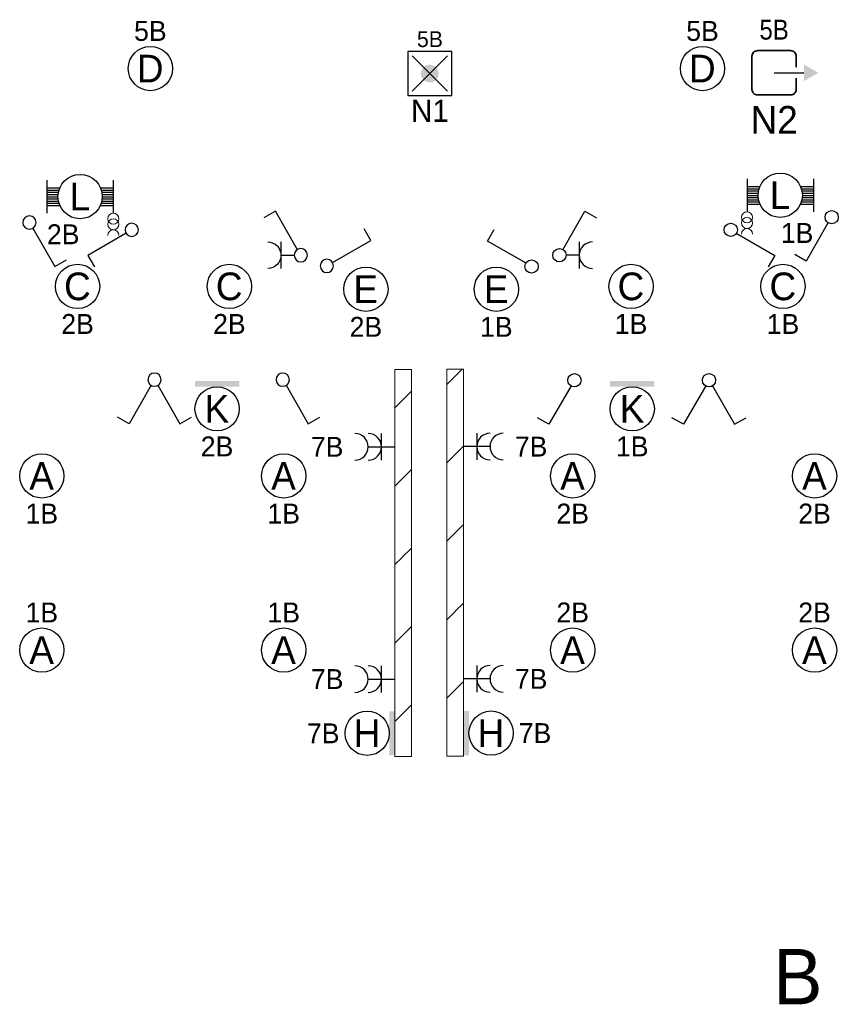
# Model space of a CAD drawing. Header units: millimetres. Extents: x 2866 to 82825, y 5804 to 55791.
# Tile 9 of 28: x 35076 to 42477, y 5804 to 14706. Entities that reach past the tile are written whole.
import ezdxf
from ezdxf.enums import TextEntityAlignment as Align

# ---------------------------------------------------------------- set-up
doc = ezdxf.new("R2010")
doc.units = ezdxf.units.MM
doc.linetypes.add('DGN Style 1', pattern=[5.322597, 0.008856, -5.31374])
doc.linetypes.add('DGN Style 3', pattern=[1239.87276, 885.6234, -354.24936])
for name, color, linetype, lineweight in [('Level 14', 1, 'Continuous', 0), ('Level 16', 1, 'Continuous', 0), ('Level 18', 1, 'Continuous', 0), ('Level 19', 1, 'Continuous', 0), ('Level 20', 1, 'Continuous', 0), ('Level 61', 1, 'Continuous', 0)]:
    doc.layers.add(name, color=color, linetype=linetype, lineweight=lineweight)
doc.styles.add('Style-ENGINEERING', font='ENGINEERING.shx')
doc.styles.add('Style-WORKING', font='WORKING.shx')

# ---------------------------------------------------------------- blocks, each defined once
blk = doc.blocks.new('EA7')
at = {"layer": 'Level 18', "color": 3, "linetype": 'Continuous', "lineweight": 25}
blk.add_circle((-2.5, 0), 2, dxfattribs=at)
blk.add_solid([(0, -2), (0, 2), (-0.5, -2), (-0.5, 2)], dxfattribs=at)
at = {"layer": 'Level 18', "color": 1, "linetype": 'Continuous', "lineweight": 18, "style": 'Style-WORKING'}
blk.add_attdef('EA7_1076', text='', height=1.8, dxfattribs=at).set_placement((-2.2, 2.5), align=Align.CENTER)
blk.add_attdef('EA7_1077', text='', height=1.8, dxfattribs=at).set_placement((-5, 0), align=Align.MIDDLE_RIGHT)
at = {"layer": 'Level 18', "color": 2, "linetype": 'Continuous', "lineweight": 18, "style": 'Style-WORKING'}
blk.add_attdef('EA7_1075', text='', height=2.5, dxfattribs=at).set_placement((-2.517, 0), align=Align.MIDDLE_CENTER)
at = {"layer": 'Level 18', "color": 1, "linetype": 'Continuous', "lineweight": 18, "style": 'Style-WORKING'}
blk.add_attdef('EA7_1078', text='', height=1.8, dxfattribs=at).set_placement((-2.2, -2.5), align=Align.TOP_CENTER)
blk = doc.blocks.new('EA9')
at = {"layer": 'Level 18', "color": 3, "linetype": 'Continuous', "lineweight": 25}
blk.add_circle((0, -2.5), 2, dxfattribs=at)
blk.add_solid([(-2, -0.5), (2, -0.5), (-2, 0), (2, 0)], dxfattribs=at)
at = {"layer": 'Level 18', "color": 1, "linetype": 'Continuous', "lineweight": 18, "style": 'Style-WORKING'}
blk.add_attdef('EA9_894', text='', height=1.8, dxfattribs=at).set_placement((-1.9, -2.5), align=Align.MIDDLE_RIGHT)
at = {"layer": 'Level 18', "color": 2, "linetype": 'Continuous', "lineweight": 18, "style": 'Style-WORKING'}
blk.add_attdef('EA9_893', text='', height=2.5, dxfattribs=at).set_placement((-0.017, -2.5), align=Align.MIDDLE_CENTER)
at = {"layer": 'Level 18', "color": 1, "linetype": 'Continuous', "lineweight": 18, "style": 'Style-WORKING'}
blk.add_attdef('EA9_895', text='', height=1.8, dxfattribs=at).set_placement((2.5, -2.5), align=Align.MIDDLE_LEFT)
blk.add_attdef('EA9_896', text='', height=1.8, dxfattribs=at).set_placement((0, -5), align=Align.TOP_CENTER)
blk = doc.blocks.new('EA8')
at = {"layer": 'Level 18', "color": 3, "linetype": 'Continuous', "lineweight": 25}
blk.add_circle((2.5, 0), 2, dxfattribs=at)
blk.add_solid([(0.5, -2), (0.5, 2), (0, -2), (0, 2)], dxfattribs=at)
at = {"layer": 'Level 18', "color": 1, "linetype": 'Continuous', "lineweight": 18, "style": 'Style-WORKING'}
blk.add_attdef('EA8_880', text='', height=1.8, dxfattribs=at).set_placement((2.8, 2.5), align=Align.CENTER)
at = {"layer": 'Level 18', "color": 2, "linetype": 'Continuous', "lineweight": 18, "style": 'Style-WORKING'}
blk.add_attdef('EA8_879', text='', height=2.5, dxfattribs=at).set_placement((2.483, 0), align=Align.MIDDLE_CENTER)
at = {"layer": 'Level 18', "color": 1, "linetype": 'Continuous', "lineweight": 18, "style": 'Style-WORKING'}
blk.add_attdef('EA8_882', text='', height=1.8, dxfattribs=at).set_placement((5, 0), align=Align.MIDDLE_LEFT)
blk.add_attdef('EA8_881', text='', height=1.8, dxfattribs=at).set_placement((2.8, -2.5), align=Align.TOP_CENTER)
blk = doc.blocks.new('EG0')
at = {"layer": 'Level 20', "color": 3, "linetype": 'Continuous', "lineweight": 25}
blk.add_line((2, 0), (4.7, 0), dxfattribs=at)
at = {"layer": 'Level 20', "color": 4, "linetype": 'Continuous', "lineweight": 35, "flags": 128}
blk.add_lwpolyline([(4, 0.5), (4, 1.5), (4.001, 1.496, 0.414214), (3.501, 1.996), (3.5, 2), (0.5, 2), (0.501, 1.996, 0.414214), (0.001, 1.496), (0, 1.5), (0, -1.5), (0.001, -1.504, 0.414214), (0.501, -2.004), (0.5, -2), (3.5, -2), (3.501, -2.004, 0.414214), (4.001, -1.504), (4, -1.5), (4, -0.5)], format="xyb", dxfattribs=at)
at = {"layer": 'Level 20', "color": 3, "linetype": 'Continuous', "lineweight": 25, "extrusion": (0, 0, -1)}
blk.add_solid([(-6, 0), (-4.7, 0.75), (-4.7, -0.75)], dxfattribs=at)
at = {"layer": 'Level 20', "color": 2, "linetype": 'DGN Style 1', "lineweight": 18, "style": 'Style-WORKING', "width": 0.900036}
blk.add_attdef('EG0_2468', text='', height=2.5, dxfattribs=at).set_placement((2.37, 3), align=Align.CENTER)
at = {"layer": 'Level 20', "color": 1, "linetype": 'DGN Style 1', "lineweight": 0, "style": 'Style-WORKING', "width": 0.9}
blk.add_attdef('EG0_2461', text='', height=1.8, dxfattribs=at).set_placement((2, 3), align=Align.CENTER)
at = {"layer": 'Level 20', "color": 2, "linetype": 'DGN Style 1', "lineweight": 18, "style": 'Style-WORKING'}
blk.add_attdef('EG0_2465', text='', height=2.5, dxfattribs=at).set_placement((-0.993, 0), align=Align.MIDDLE_RIGHT)
at = {"layer": 'Level 20', "color": 1, "linetype": 'DGN Style 1', "lineweight": 0, "style": 'Style-WORKING'}
blk.add_attdef('EG0_2463', text='', height=1.8, dxfattribs=at).set_placement((-0.4, 0), align=Align.MIDDLE_RIGHT)
blk.add_attdef('EG0_2464', text='', height=1.8, dxfattribs=at).set_placement((6.25, 0), align=Align.MIDDLE_LEFT)
at = {"layer": 'Level 20', "color": 2, "linetype": 'DGN Style 1', "lineweight": 18, "style": 'Style-WORKING'}
blk.add_attdef('EG0_2467', text='', height=2.5, dxfattribs=at).set_placement((6.25, 0), align=Align.MIDDLE_LEFT)
blk.add_attdef('EG0_2466', text='', height=2.5, dxfattribs=at).set_placement((2.42, -3), align=Align.TOP_CENTER)
at = {"layer": 'Level 20', "color": 1, "linetype": 'DGN Style 1', "lineweight": 0, "style": 'Style-WORKING'}
blk.add_attdef('EG0_2462', text='', height=1.8, dxfattribs=at).set_placement((2.3, -3), align=Align.TOP_CENTER)
blk = doc.blocks.new('EC6')
at = {"layer": 'Level 18', "color": 3, "linetype": 'Continuous', "lineweight": 25}
blk.add_circle((0, 0), 2, dxfattribs=at)
at = {"layer": 'Level 18', "color": 1, "linetype": 'Continuous', "lineweight": 18, "style": 'Style-WORKING'}
blk.add_attdef('EC6_900', text='', height=1.8, dxfattribs=at).set_placement((0.3, 2.5), align=Align.CENTER)
blk.add_attdef('EC6_901', text='', height=1.8, dxfattribs=at).set_placement((-1.9, 0), align=Align.MIDDLE_RIGHT)
at = {"layer": 'Level 18', "color": 2, "linetype": 'Continuous', "lineweight": 18, "style": 'Style-WORKING'}
blk.add_attdef('EC6_899', text='', height=2.5, dxfattribs=at).set_placement((-0.017, 0), align=Align.MIDDLE_CENTER)
at = {"layer": 'Level 18', "color": 1, "linetype": 'Continuous', "lineweight": 18, "style": 'Style-WORKING'}
blk.add_attdef('EC6_903', text='', height=1.8, dxfattribs=at).set_placement((2.5, 0), align=Align.MIDDLE_LEFT)
blk.add_attdef('EC6_902', text='', height=1.8, dxfattribs=at).set_placement((0.3, -2.5), align=Align.TOP_CENTER)
blk = doc.blocks.new('*U19')
at = {"layer": 'Level 18', "color": 3, "linetype": 'Continuous', "lineweight": 0, "extrusion": (0, 0, -1)}
for centre in [(-0.01, 0), (-1.01, 0)]:
    blk.add_circle(centre, 1, dxfattribs=at)
at = {"layer": 'Level 18', "color": 3, "linetype": 'Continuous', "lineweight": 0}
blk.add_arc((-1.99, 0), 1, 270.0063, 89.9937, dxfattribs=at)
blk = doc.blocks.new('EA0')
at = {"layer": 'Level 18', "color": 3, "linetype": 'Continuous', "lineweight": 25}
for p, q in [((-3, 1.5), (-3, -1.5)), ((3, 1.5), (3, -1.5)), ((-3, 0.8), (-1.82, 0.8)), ((-3, 0.6), (-1.9, 0.6)), ((-3, 0.4), (-1.95, 0.4)), ((-3, 0.2), (-2, 0.2)), ((1.82, 0.8), (3, 0.8)), ((1.9, 0.6), (3, 0.6)), ((1.95, 0.4), (3, 0.4)), ((2, 0.2), (3, 0.2)), ((-3, 0), (-2, 0)), ((-3, -0.2), (-2, -0.2)), ((-3, -0.4), (-1.95, -0.4)), ((-3, -0.6), (-1.9, -0.6)), ((-3, -0.8), (-1.82, -0.8)), ((1.82, -0.8), (3, -0.8)), ((1.9, -0.6), (3, -0.6)), ((1.95, -0.4), (3, -0.4)), ((2, 0), (3, 0)), ((2, -0.2), (3, -0.2))]:
    blk.add_line(p, q, dxfattribs=at)
blk.add_circle((0, 0.005), 2, dxfattribs=at)
at = {"layer": 'Level 18', "color": 1, "linetype": 'Continuous', "lineweight": 0, "style": 'Style-WORKING'}
blk.add_attdef('EA0_5843', text='', height=1.8, dxfattribs=at).set_placement((3.6, 2.5), align=Align.RIGHT)
blk.add_attdef('EA0_5844', (-3, 2.5), '', height=1.8, dxfattribs=at)
at = {"layer": 'Level 18', "color": 2, "linetype": 'Continuous', "lineweight": 18, "style": 'Style-WORKING'}
blk.add_attdef('EA0_5842', text='', height=2.4999, dxfattribs=at).set_placement((-0.02149, 0.00995), align=Align.MIDDLE_CENTER)
at = {"layer": 'Level 18', "color": 1, "linetype": 'Continuous', "lineweight": 0, "style": 'Style-WORKING'}
blk.add_attdef('EA0_5846', text='', height=1.8, dxfattribs=at).set_placement((3.6, -2.5), align=Align.TOP_RIGHT)
blk.add_attdef('EA0_5845', text='', height=1.8, dxfattribs=at).set_placement((-3, -2.5), align=Align.TOP_LEFT)
blk = doc.blocks.new('EL6_2')
at = {"layer": 'Level 16', "color": 3, "linetype": 'Continuous', "lineweight": 25}
for p, q in [((1.2, 1.2), (1.2, -1.2)), ((2.4, 0), (0, 0))]:
    blk.add_line(p, q, dxfattribs=at)
for centre in [(2.405, 0), (3.605, 0)]:
    blk.add_arc(centre, 1.2, 90, 270, dxfattribs=at)
at = {"layer": 'Level 16', "color": 2, "linetype": 'Continuous', "lineweight": 18, "style": 'Style-WORKING'}
blk.add_attdef('EL6_2_6265', text='', height=1.8, rotation=270, dxfattribs=at).set_placement((4.66, -0.3), align=Align.CENTER)
blk.add_attdef('EL6_2_6266', text='', height=1.8, rotation=90, dxfattribs=at).set_placement((4.66, 0), align=Align.TOP_CENTER)
blk.add_attdef('EL6_2_6268', text='', height=1.8, rotation=180, dxfattribs=at).set_placement((4.06, 0), align=Align.MIDDLE_RIGHT)
blk.add_attdef('EL6_2_6267', text='', height=1.8, dxfattribs=at).set_placement((4.66, 0), align=Align.MIDDLE_LEFT)
blk = doc.blocks.new('EH6')
at = {"layer": 'Level 19', "color": 3, "linetype": 'Continuous', "lineweight": 25}
for p, q in [((-2.3, 3.98), (-3.34, 3.38)), ((-0.3, 0.5), (-2.3, 3.98)), ((0.3, 0.5), (2.3, 3.98)), ((2.3, 3.98), (3.36, 3.38))]:
    blk.add_line(p, q, dxfattribs=at)
blk.add_circle((0.005, 0), 0.6, dxfattribs=at)
at = {"layer": 'Level 19', "color": 1, "linetype": 'Continuous', "lineweight": 0, "style": 'Style-WORKING'}
for tag, p in [('EH6_6299', (-2.42, 5)), ('EH6_6295', (2.42, 5))]:
    blk.add_attdef(tag, text='', height=1.8, rotation=90, dxfattribs=at).set_placement(p, align=Align.MIDDLE_LEFT)
for tag, p in [('EH6_6298', (-2.42, 4.4)), ('EH6_6294', (2.42, 4.4))]:
    blk.add_attdef(tag, text='', height=1.8, rotation=270, dxfattribs=at).set_placement(p, align=Align.MIDDLE_RIGHT)
for tag, p in [('EH6_6300', (-2.72, 4.5)), ('EH6_6296', (2.12, 4.5))]:
    blk.add_attdef(tag, text='', height=1.8, rotation=180, dxfattribs=at).set_placement(p, align=Align.TOP_CENTER)
for tag, p in [('EH6_6297', (-2.12, 4.5)), ('EH6_6293', (2.72, 4.5))]:
    blk.add_attdef(tag, text='', height=1.8, dxfattribs=at).set_placement(p, align=Align.CENTER)
blk = doc.blocks.new('EH0')
at = {"layer": 'Level 19', "color": 3, "linetype": 'Continuous', "lineweight": 25}
for p, q in [((0.3, 0.5), (2.3, 3.98)), ((2.3, 3.98), (3.34, 3.38))]:
    blk.add_line(p, q, dxfattribs=at)
blk.add_circle((-0.005, 0), 0.6, dxfattribs=at)
at = {"layer": 'Level 19', "color": 1, "linetype": 'Continuous', "lineweight": 0, "style": 'Style-WORKING'}
blk.add_attdef('EH0_6285', text='', height=1.8, rotation=90, dxfattribs=at).set_placement((2.42, 5), align=Align.MIDDLE_LEFT)
blk.add_attdef('EH0_6284', text='', height=1.8, rotation=270, dxfattribs=at).set_placement((2.42, 4.4), align=Align.MIDDLE_RIGHT)
blk.add_attdef('EH0_6286', text='', height=1.8, rotation=180, dxfattribs=at).set_placement((2.12, 4.5), align=Align.TOP_CENTER)
blk.add_attdef('EH0_6283', text='', height=1.8, dxfattribs=at).set_placement((2.72, 4.5), align=Align.CENTER)
blk = doc.blocks.new('EK1')
at = {"layer": 'Level 19', "color": 3, "linetype": 'Continuous', "lineweight": 25}
for p, q in [((0.3, 0.5), (2.3, 3.98)), ((2.3, 3.98), (3.34, 3.38)), ((1.8, 1.2), (1.8, -1.2)), ((1.8, 0), (0.6, 0))]:
    blk.add_line(p, q, dxfattribs=at)
blk.add_circle((-0.005, 0), 0.6, dxfattribs=at)
blk.add_arc((2.995, 0), 1.2, 90, 270, dxfattribs=at)
at = {"layer": 'Level 19', "color": 1, "linetype": 'Continuous', "lineweight": 0, "style": 'Style-WORKING'}
blk.add_attdef('EK1_6325', text='', height=1.8, rotation=90, dxfattribs=at).set_placement((2.42, 5), align=Align.MIDDLE_LEFT)
blk.add_attdef('EK1_6324', text='', height=1.8, rotation=270, dxfattribs=at).set_placement((2.42, 4.4), align=Align.MIDDLE_RIGHT)
blk.add_attdef('EK1_6326', text='', height=1.8, rotation=180, dxfattribs=at).set_placement((2.12, 4.5), align=Align.TOP_CENTER)
blk.add_attdef('EK1_6323', text='', height=1.8, dxfattribs=at).set_placement((2.72, 4.5), align=Align.CENTER)
at = {"layer": 'Level 19', "color": 2, "linetype": 'Continuous', "lineweight": 0, "style": 'Style-WORKING'}
blk.add_attdef('EK1_6330', text='', height=1.8, rotation=90, dxfattribs=at).set_placement((4.04, 0.3), align=Align.TOP_CENTER)
blk.add_attdef('EK1_6329', text='', height=1.8, rotation=270, dxfattribs=at).set_placement((4.04, -0.3), align=Align.CENTER)
blk.add_attdef('EK1_6332', text='', height=1.8, rotation=180, dxfattribs=at).set_placement((3.44, 0), align=Align.MIDDLE_RIGHT)
blk.add_attdef('EK1_6331', text='', height=1.8, dxfattribs=at).set_placement((4.04, 0), align=Align.MIDDLE_LEFT)
blk = doc.blocks.new('ED9_1')
at = {"layer": 'Level 20', "linetype": 'Continuous', "lineweight": 35}
h = blk.add_hatch(color=4, dxfattribs=at)
edge = h.paths.add_edge_path()
edge.add_arc((-0.002, 0), 0.8, 0, 360)
at = {"layer": 'Level 20', "color": 3, "linetype": 'Continuous', "lineweight": 25}
for p, q in [((2, 2), (-2, 2)), ((-2, 2), (-2, -2)), ((2, -2), (2, 2)), ((-2, -2), (2, -2))]:
    blk.add_line(p, q, dxfattribs=at)
at = {"layer": 'Level 20', "color": 4, "linetype": 'Continuous', "lineweight": 35}
for p, q in [((-1.6, 1.6), (1.6, -1.6)), ((-1.6, -1.6), (1.6, 1.6))]:
    blk.add_line(p, q, dxfattribs=at)
at = {"layer": 'Level 20', "color": 2, "linetype": 'Continuous', "lineweight": 25, "style": 'Style-WORKING'}
blk.add_attdef('ED9_1_13027', text='', height=2, dxfattribs=at).set_placement((0.34, 2.71), align=Align.CENTER)
at = {"layer": 'Level 20', "color": 1, "linetype": 'Continuous', "lineweight": 18, "style": 'Style-WORKING'}
blk.add_attdef('ED9_1_13024', text='', height=1.44, dxfattribs=at).set_placement((0.01, 2.39), align=Align.CENTER)
at = {"layer": 'Level 20', "color": 2, "linetype": 'Continuous', "lineweight": 25, "style": 'Style-WORKING'}
blk.add_attdef('ED9_1_13025', text='', height=2, dxfattribs=at).set_placement((-2.05, -0.94), align=Align.RIGHT)
blk.add_attdef('ED9_1_13026', (2.89, -0.94), '', height=2, dxfattribs=at)
at = {"layer": 'Level 20', "color": 1, "linetype": 'Continuous', "lineweight": 18, "style": 'Style-WORKING'}
blk.add_attdef('ED9_1_13020', text='', height=1.44, dxfattribs=at).set_placement((-2.24, -0.94), align=Align.RIGHT)
blk.add_attdef('ED9_1_13021', (2.89, -0.94), '', height=1.44, dxfattribs=at)
at = {"layer": 'Level 20', "color": 2, "linetype": 'Continuous', "lineweight": 25, "style": 'Style-WORKING'}
blk.add_attdef('ED9_1_13028', text='', height=2, dxfattribs=at).set_placement((0.007, -2.37), align=Align.TOP_CENTER)
at = {"layer": 'Level 20', "color": 1, "linetype": 'Continuous', "lineweight": 18, "style": 'Style-WORKING'}
blk.add_attdef('ED9_1_13022', text='', height=1.44, dxfattribs=at).set_placement((0.24, -2.54), align=Align.TOP_CENTER)

msp = doc.modelspace()

# ---------------------------------------------------------------- hatches: boundary and pattern name
at = {"layer": 'Level 14', "linetype": 'Continuous', "lineweight": 18}
h = msp.add_hatch(dxfattribs=at)
h.set_pattern_fill('EZ7', color=2, style=0, pattern_type=2)
h.set_pattern_definition([(45, (38530.56, 9842.47), (-709, 6e-14), [1001.26, -1.41])])
h.paths.add_polyline_path([(38617.7, 8044.7), (38617.7, 11544.7), (38467.7, 11544.7), (38467.7, 8044.7)])
h = msp.add_hatch(dxfattribs=at)
h.set_pattern_fill('EZ7', color=2, style=0, pattern_type=2)
h.set_pattern_definition([(45, (39012.9, 10775.1), (-709, 6e-14), [1001.26, -1.41])])
h.paths.add_polyline_path([(38937.7, 11546.7), (38937.7, 8046.7), (39087.7, 8046.7), (39087.7, 11546.7)])

# ---------------------------------------------------------------- linework, layer by layer
at = {"layer": 'Level 14', "color": 3, "linetype": 'CONTINUOUS', "lineweight": 0}
for p, q in [((38467.7, 8044.7), (38467.7, 11544.7)), ((38467.7, 11544.7), (38542.7, 11544.7)), ((38617.7, 11544.7), (38542.7, 11544.7)), ((38617.7, 8044.7), (38617.7, 11544.7)), ((38937.7, 11546.7), (39012.7, 11546.7)), ((38937.7, 11546.7), (38937.7, 8046.7)), ((39087.7, 11546.7), (39012.7, 11546.7)), ((39087.7, 11546.7), (39087.7, 8046.7)), ((38467.7, 8044.7), (38542.7, 8044.7)), ((38617.7, 8044.7), (38542.7, 8044.7)), ((38937.7, 8046.7), (39012.7, 8046.7)), ((39087.7, 8046.7), (39012.7, 8046.7))]:
    msp.add_line(p, q, dxfattribs=at)

# ---------------------------------------------------------------- block references
at = {"layer": 'Level 16', "color": 3, "linetype": 'Continuous', "lineweight": 25}
ref = msp.add_blockref('EL6_2', (38467.7, 10844.7), dxfattribs=dict(at, xscale=100, yscale=100, zscale=100, rotation=180))
ref.add_attrib('EL6_2_6268', '7B', dxfattribs={"color": 2, "linetype": 'Continuous', "lineweight": 18, "height": 180, "style": 'Style-WORKING'}).set_placement((38002.7, 10844.7), align=Align.MIDDLE_RIGHT)
ref = msp.add_blockref('EL6_2', (39087.7, 10846.7), dxfattribs=dict(at, xscale=100, yscale=100, zscale=100))
ref.add_attrib('EL6_2_6267', '7B', dxfattribs={"color": 2, "linetype": 'Continuous', "lineweight": 18, "height": 180, "style": 'Style-WORKING'}).set_placement((39552.7, 10846.7), align=Align.MIDDLE_LEFT)
ref = msp.add_blockref('EL6_2', (38467.7, 8744.7), dxfattribs=dict(at, xscale=100, yscale=100, zscale=100, rotation=180))
ref.add_attrib('EL6_2_6268', '7B', dxfattribs={"color": 2, "linetype": 'Continuous', "lineweight": 18, "height": 180, "style": 'Style-WORKING'}).set_placement((38002.7, 8744.7), align=Align.MIDDLE_RIGHT)
ref = msp.add_blockref('EL6_2', (39087.7, 8746.7), dxfattribs=dict(at, xscale=100, yscale=100, zscale=100))
ref.add_attrib('EL6_2_6267', '7B', dxfattribs={"color": 2, "linetype": 'Continuous', "lineweight": 18, "height": 180, "style": 'Style-WORKING'}).set_placement((39552.7, 8746.7), align=Align.MIDDLE_LEFT)
at = {"layer": 'Level 18', "color": 3, "linetype": 'Continuous', "lineweight": 25}
ref = msp.add_blockref('EC6', (36257.1, 14264.6), dxfattribs=dict(at, xscale=100, yscale=100, zscale=100))
ref.add_attrib('EC6_899', 'D', dxfattribs={"color": 2, "linetype": 'Continuous', "lineweight": 18, "height": 250, "style": 'Style-WORKING'}).set_placement((36255.4, 14264.6), align=Align.MIDDLE_CENTER)
ref.add_attrib('EC6_900', '5B', dxfattribs={"color": 1, "linetype": 'Continuous', "lineweight": 18, "height": 180, "style": 'Style-WORKING'}).set_placement((36257, 14514.6), align=Align.CENTER)
ref = msp.add_blockref('EC6', (41249.4, 14264.6), dxfattribs=dict(at, xscale=100, yscale=100, zscale=100))
ref.add_attrib('EC6_899', 'D', dxfattribs={"color": 2, "linetype": 'Continuous', "lineweight": 18, "height": 250, "style": 'Style-WORKING'}).set_placement((41247.7, 14264.6), align=Align.MIDDLE_CENTER)
ref.add_attrib('EC6_900', '5B', dxfattribs={"color": 1, "linetype": 'Continuous', "lineweight": 18, "height": 180, "style": 'Style-WORKING'}).set_placement((41249.4, 14514.6), align=Align.CENTER)
at = {"layer": 'Level 18', "color": 3, "linetype": 'Continuous', "lineweight": 25, "xscale": 100, "yscale": 100, "zscale": 100}
for name, p, values in [('EA0', (35622, 13106.2), {'EA0_5842': 'L', 'EA0_5845': '2B'}), ('EA9', (36860.1, 11438.4), {'EA9_893': 'K', 'EA9_896': '2B'}), ('EA9', (40614.2, 11438.4), {'EA9_893': 'K', 'EA9_896': '1B'}), ('EA7', (38467.7, 8254.7), {'EA7_1075': 'H', 'EA7_1077': '7B'}), ('EA8', (39087.7, 8256.7), {'EA8_879': 'H', 'EA8_882': '7B'})]:
    msp.add_blockref(name, p, dxfattribs=at).add_auto_attribs(values)
at = {"layer": 'Level 18', "color": 3, "linetype": 'Continuous', "lineweight": 25}
ref = msp.add_blockref('EA0', (41952.1, 13118.2), dxfattribs=dict(at, xscale=100, yscale=100, zscale=100))
ref.add_attrib('EA0_5842', 'L', dxfattribs={"color": 2, "linetype": 'Continuous', "lineweight": 18, "height": 250, "style": 'Style-WORKING'}).set_placement((41949.9, 13119.2), align=Align.MIDDLE_CENTER)
ref.add_attrib('EA0_5846', '1B', dxfattribs={"color": 1, "linetype": 'Continuous', "lineweight": 0, "height": 180, "style": 'Style-WORKING'}).set_placement((42252.1, 12868.2), align=Align.TOP_RIGHT)
at = {"layer": 'Level 18', "color": 3, "linetype": 'Continuous', "lineweight": 0, "extrusion": (0, 0, -1), "xscale": 50, "yscale": 50, "zscale": 50, "rotation": 90}
msp.add_blockref('*U19', (-35922, 12856.2), dxfattribs=at)
at = {"layer": 'Level 18', "color": 3, "linetype": 'Continuous', "lineweight": 0, "xscale": 50, "yscale": 50, "zscale": 50, "rotation": 90}
msp.add_blockref('*U19', (41652.1, 12868.2), dxfattribs=at)
at = {"layer": 'Level 18', "color": 3, "linetype": 'Continuous', "lineweight": 25}
ref = msp.add_blockref('EC6', (35599, 12295.4), dxfattribs=dict(at, xscale=100, yscale=100, zscale=100))
ref.add_attrib('EC6_899', 'C', dxfattribs={"color": 2, "linetype": 'Continuous', "lineweight": 18, "height": 250, "style": 'Style-WORKING'}).set_placement((35597.4, 12295.4), align=Align.MIDDLE_CENTER)
ref.add_attrib('EC6_902', '2B', dxfattribs={"color": 1, "linetype": 'Continuous', "lineweight": 18, "height": 180, "style": 'Style-WORKING'}).set_placement((35599, 12045.4), align=Align.TOP_CENTER)
ref = msp.add_blockref('EC6', (36971.3, 12295.4), dxfattribs=dict(at, xscale=100, yscale=100, zscale=100))
ref.add_attrib('EC6_899', 'C', dxfattribs={"color": 2, "linetype": 'Continuous', "lineweight": 18, "height": 250, "style": 'Style-WORKING'}).set_placement((36969.6, 12295.4), align=Align.MIDDLE_CENTER)
ref.add_attrib('EC6_902', '2B', dxfattribs={"color": 1, "linetype": 'Continuous', "lineweight": 18, "height": 180, "style": 'Style-WORKING'}).set_placement((36971.3, 12045.4), align=Align.TOP_CENTER)
ref = msp.add_blockref('EC6', (38206, 12269.5), dxfattribs=dict(at, xscale=100, yscale=100, zscale=100))
ref.add_attrib('EC6_899', 'E', dxfattribs={"color": 2, "linetype": 'Continuous', "lineweight": 18, "height": 250, "style": 'Style-WORKING'}).set_placement((38204.3, 12269.5), align=Align.MIDDLE_CENTER)
ref.add_attrib('EC6_902', '2B', dxfattribs={"color": 1, "linetype": 'Continuous', "lineweight": 18, "height": 180, "style": 'Style-WORKING'}).set_placement((38206, 12019.5), align=Align.TOP_CENTER)
ref = msp.add_blockref('EC6', (39385.4, 12269.5), dxfattribs=dict(at, xscale=100, yscale=100, zscale=100))
ref.add_attrib('EC6_899', 'E', dxfattribs={"color": 2, "linetype": 'Continuous', "lineweight": 18, "height": 250, "style": 'Style-WORKING'}).set_placement((39383.7, 12269.5), align=Align.MIDDLE_CENTER)
ref.add_attrib('EC6_902', '1B', dxfattribs={"color": 1, "linetype": 'Continuous', "lineweight": 18, "height": 180, "style": 'Style-WORKING'}).set_placement((39385.3, 12019.5), align=Align.TOP_CENTER)
ref = msp.add_blockref('EC6', (40603.5, 12295.4), dxfattribs=dict(at, xscale=100, yscale=100, zscale=100))
ref.add_attrib('EC6_899', 'C', dxfattribs={"color": 2, "linetype": 'Continuous', "lineweight": 18, "height": 250, "style": 'Style-WORKING'}).set_placement((40601.8, 12295.4), align=Align.MIDDLE_CENTER)
ref.add_attrib('EC6_902', '1B', dxfattribs={"color": 1, "linetype": 'Continuous', "lineweight": 18, "height": 180, "style": 'Style-WORKING'}).set_placement((40603.5, 12045.4), align=Align.TOP_CENTER)
ref = msp.add_blockref('EC6', (41977.1, 12295.4), dxfattribs=dict(at, xscale=100, yscale=100, zscale=100))
ref.add_attrib('EC6_899', 'C', dxfattribs={"color": 2, "linetype": 'Continuous', "lineweight": 18, "height": 250, "style": 'Style-WORKING'}).set_placement((41975.4, 12295.4), align=Align.MIDDLE_CENTER)
ref.add_attrib('EC6_902', '1B', dxfattribs={"color": 1, "linetype": 'Continuous', "lineweight": 18, "height": 180, "style": 'Style-WORKING'}).set_placement((41977.1, 12045.4), align=Align.TOP_CENTER)
ref = msp.add_blockref('EC6', (35275.6, 10581.2), dxfattribs=dict(at, xscale=100, yscale=100, zscale=100))
ref.add_attrib('EC6_899', 'A', dxfattribs={"color": 2, "linetype": 'Continuous', "lineweight": 18, "height": 250, "style": 'Style-WORKING'}).set_placement((35274, 10581.2), align=Align.MIDDLE_CENTER)
ref.add_attrib('EC6_902', '1B', dxfattribs={"color": 1, "linetype": 'Continuous', "lineweight": 18, "height": 180, "style": 'Style-WORKING'}).set_placement((35275.6, 10331.2), align=Align.TOP_CENTER)
ref = msp.add_blockref('EC6', (37462.8, 10581.2), dxfattribs=dict(at, xscale=100, yscale=100, zscale=100))
ref.add_attrib('EC6_899', 'A', dxfattribs={"color": 2, "linetype": 'Continuous', "lineweight": 18, "height": 250, "style": 'Style-WORKING'}).set_placement((37461.1, 10581.2), align=Align.MIDDLE_CENTER)
ref.add_attrib('EC6_902', '1B', dxfattribs={"color": 1, "linetype": 'Continuous', "lineweight": 18, "height": 180, "style": 'Style-WORKING'}).set_placement((37462.7, 10331.2), align=Align.TOP_CENTER)
ref = msp.add_blockref('EC6', (40075.6, 10581.2), dxfattribs=dict(at, xscale=100, yscale=100, zscale=100))
ref.add_attrib('EC6_899', 'A', dxfattribs={"color": 2, "linetype": 'Continuous', "lineweight": 18, "height": 250, "style": 'Style-WORKING'}).set_placement((40074, 10581.2), align=Align.MIDDLE_CENTER)
ref.add_attrib('EC6_902', '2B', dxfattribs={"color": 1, "linetype": 'Continuous', "lineweight": 18, "height": 180, "style": 'Style-WORKING'}).set_placement((40075.6, 10331.2), align=Align.TOP_CENTER)
ref = msp.add_blockref('EC6', (42262.8, 10581.2), dxfattribs=dict(at, xscale=100, yscale=100, zscale=100))
ref.add_attrib('EC6_899', 'A', dxfattribs={"color": 2, "linetype": 'Continuous', "lineweight": 18, "height": 250, "style": 'Style-WORKING'}).set_placement((42261.1, 10581.2), align=Align.MIDDLE_CENTER)
ref.add_attrib('EC6_902', '2B', dxfattribs={"color": 1, "linetype": 'Continuous', "lineweight": 18, "height": 180, "style": 'Style-WORKING'}).set_placement((42262.7, 10331.2), align=Align.TOP_CENTER)
ref = msp.add_blockref('EC6', (35275.6, 9007.1), dxfattribs=dict(at, xscale=100, yscale=100, zscale=100))
ref.add_attrib('EC6_899', 'A', dxfattribs={"color": 2, "linetype": 'Continuous', "lineweight": 18, "height": 250, "style": 'Style-WORKING'}).set_placement((35274, 9007.1), align=Align.MIDDLE_CENTER)
ref.add_attrib('EC6_900', '1B', dxfattribs={"color": 1, "linetype": 'Continuous', "lineweight": 18, "height": 180, "style": 'Style-WORKING'}).set_placement((35275.6, 9257.1), align=Align.CENTER)
ref = msp.add_blockref('EC6', (37462.8, 9007.1), dxfattribs=dict(at, xscale=100, yscale=100, zscale=100))
ref.add_attrib('EC6_899', 'A', dxfattribs={"color": 2, "linetype": 'Continuous', "lineweight": 18, "height": 250, "style": 'Style-WORKING'}).set_placement((37461.1, 9007.1), align=Align.MIDDLE_CENTER)
ref.add_attrib('EC6_900', '1B', dxfattribs={"color": 1, "linetype": 'Continuous', "lineweight": 18, "height": 180, "style": 'Style-WORKING'}).set_placement((37462.7, 9257.1), align=Align.CENTER)
ref = msp.add_blockref('EC6', (40075.6, 9007.1), dxfattribs=dict(at, xscale=100, yscale=100, zscale=100))
ref.add_attrib('EC6_899', 'A', dxfattribs={"color": 2, "linetype": 'Continuous', "lineweight": 18, "height": 250, "style": 'Style-WORKING'}).set_placement((40074, 9007.1), align=Align.MIDDLE_CENTER)
ref.add_attrib('EC6_900', '2B', dxfattribs={"color": 1, "linetype": 'Continuous', "lineweight": 18, "height": 180, "style": 'Style-WORKING'}).set_placement((40075.6, 9257.1), align=Align.CENTER)
ref = msp.add_blockref('EC6', (42262.8, 9007.1), dxfattribs=dict(at, xscale=100, yscale=100, zscale=100))
ref.add_attrib('EC6_899', 'A', dxfattribs={"color": 2, "linetype": 'Continuous', "lineweight": 18, "height": 250, "style": 'Style-WORKING'}).set_placement((42261.1, 9007.1), align=Align.MIDDLE_CENTER)
ref.add_attrib('EC6_900', '2B', dxfattribs={"color": 1, "linetype": 'Continuous', "lineweight": 18, "height": 180, "style": 'Style-WORKING'}).set_placement((42262.7, 9257.1), align=Align.CENTER)
at = {"layer": 'Level 19', "color": 3, "linetype": 'Continuous', "lineweight": 25, "extrusion": (0, 0, -1), "xscale": 100, "yscale": 100, "zscale": 100}
for name, p, rotation in [('EH0', (-35164.2, 12873), 180), ('EH0', (-36088.7, 12805.6), 270), ('EH0', (-37853, 12481), 90), ('EH6', (-36294.1, 11451.7), 180), ('EH0', (-37454.2, 11451.7), 180)]:
    msp.add_blockref(name, p, dxfattribs=dict(at, rotation=rotation))
msp.add_blockref('EK1', (-37617.4, 12576.7), dxfattribs=at)
at = {"layer": 'Level 19', "color": 3, "linetype": 'Continuous', "lineweight": 25, "xscale": 100, "yscale": 100, "zscale": 100}
msp.add_blockref('EK1', (39955.7, 12576.7), dxfattribs=at)
for name, p, rotation in [('EH0', (42416.8, 12921.4), 180), ('EH0', (41504.4, 12805.6), 270), ('EH0', (39703.8, 12475), 90), ('EH0', (40090.5, 11446.2), 180), ('EH6', (41308.8, 11446.2), 180)]:
    msp.add_blockref(name, p, dxfattribs=dict(at, rotation=rotation))
at = {"layer": 'Level 20', "color": 4, "linetype": 'Continuous', "lineweight": 35}
ref = msp.add_blockref('EG0', (41696.8, 14226.3), dxfattribs=dict(at, xscale=100, yscale=100, zscale=100))
ref.add_attrib('EG0_2461', '5B', dxfattribs={"color": 1, "linetype": 'DGN Style 1', "lineweight": 0, "height": 180, "style": 'Style-WORKING', "width": 0.9}).set_placement((41896.8, 14526.3), align=Align.CENTER)
ref.add_attrib('EG0_2466', 'N2', dxfattribs={"color": 2, "linetype": 'DGN Style 1', "lineweight": 18, "height": 250, "style": 'Style-WORKING'}).set_placement((41897.2, 13926.3), align=Align.TOP_CENTER)
at = {"layer": 'Level 20', "color": 4, "linetype": 'Continuous', "lineweight": 35, "xscale": 100, "yscale": 100, "zscale": 100}
msp.add_blockref('ED9_1', (38784, 14219.5), dxfattribs=at).add_auto_attribs({'ED9_1_13024': '5B', 'ED9_1_13028': 'N1'})

# ---------------------------------------------------------------- texts
at = {"layer": 'Level 61', "color": 4, "linetype": 'DGN Style 3', "lineweight": 0, "style": 'Style-ENGINEERING'}
msp.add_text('B', height=500, dxfattribs=at).set_placement((41887.9, 5804.5))

doc.saveas('drawing.dxf')
